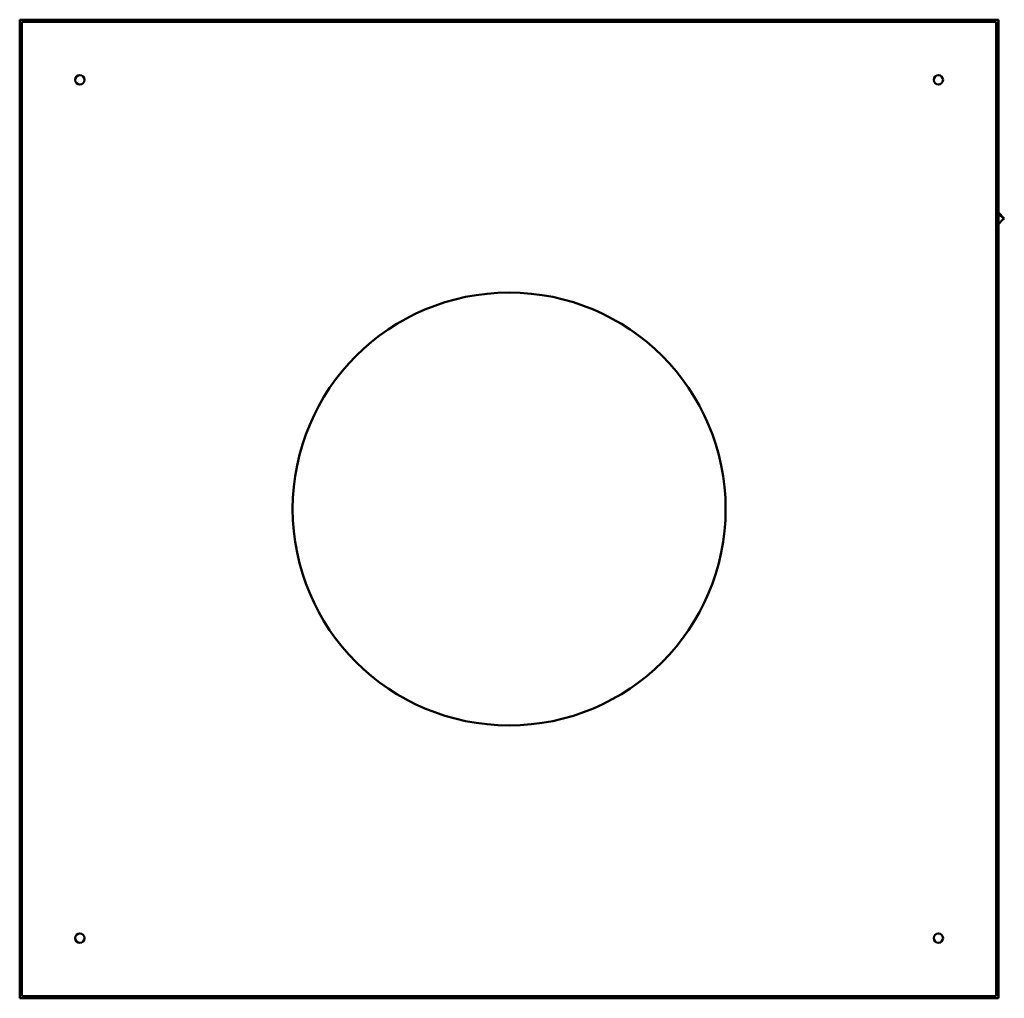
# Model space of a CAD drawing. Header units: millimetres. Extents: x 396 to 1704, y 92 to 1393.
import ezdxf

# ---------------------------------------------------------------- set-up
doc = ezdxf.new("R2010")
doc.units = ezdxf.units.MM
doc.header["$LTSCALE"] = 5
doc.layers.add('Widoczne (ISO)', color=7, linetype='Continuous', lineweight=50)

msp = doc.modelspace()

# ---------------------------------------------------------------- linework, layer by layer
at = {"layer": 'Widoczne (ISO)'}
for p, q in [((1696.2, 1392.5), (396.2, 1392.5)), ((396.2, 1392.5), (396.2, 92.5)), ((400, 1388.7), (399.2, 1389.5)), ((1693.2, 1389.5), (399.2, 1389.5)), ((399.2, 1389.5), (399.2, 95.5)), ((1692.4, 1388.7), (1693.2, 1389.5)), ((1693.2, 95.5), (1693.2, 1389.5)), ((1696.2, 92.5), (1696.2, 1392.5)), ((1703.8, 1128.6), (1696.2, 1136.2)), ((1696.2, 1134.8), (1703.1, 1127.9)), ((1702.5, 1127.3), (1696.2, 1121)), ((1702.5, 1127.3), (1703.1, 1127.9)), ((1703.1, 1127.9), (1703.8, 1128.6)), ((396.2, 92.5), (1696.2, 92.5)), ((400, 96.3), (399.2, 95.5)), ((399.2, 95.5), (1693.2, 95.5)), ((1692.4, 96.3), (1693.2, 95.5))]:
    msp.add_line(p, q, dxfattribs=at)
for centre, radius in [((476.2, 1312.5), 6.2), ((1616.2, 1312.5), 6.2), ((1046.2, 742.5), 287.5), ((476.2, 172.5), 6.2), ((1616.2, 172.5), 6.2)]:
    msp.add_circle(centre, radius, dxfattribs=at)

doc.saveas('drawing.dxf')
